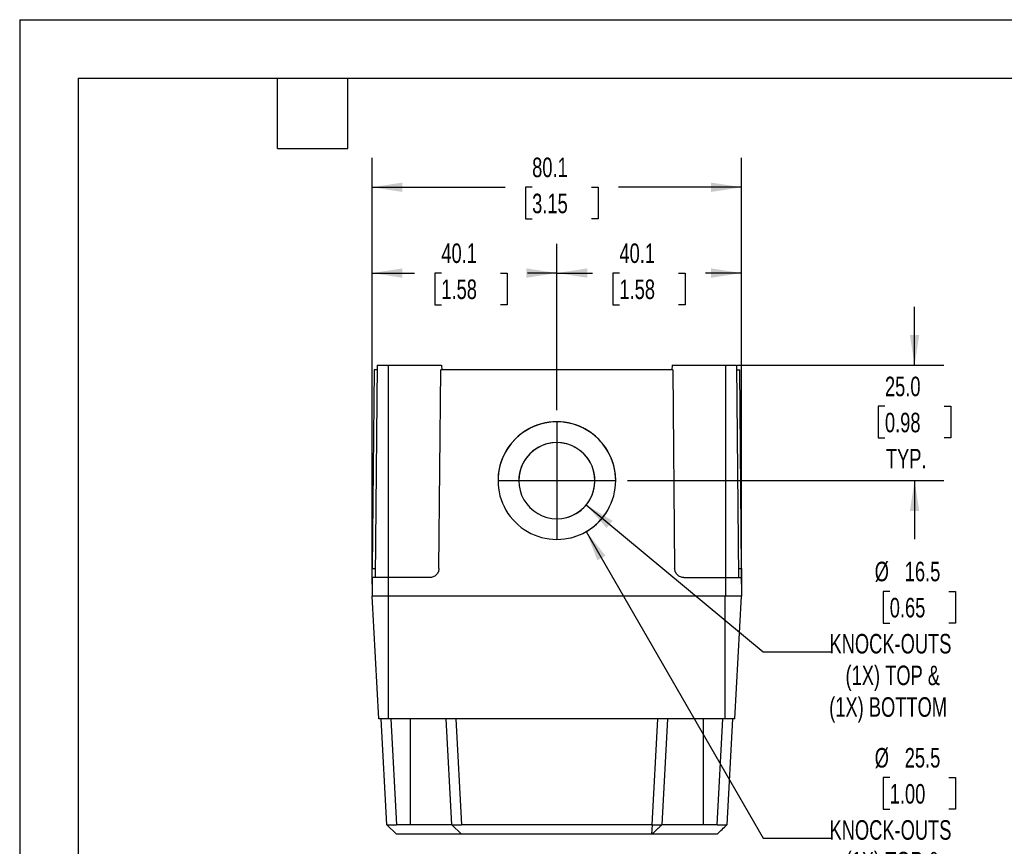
# Model space of a CAD drawing. Header units: millimetres. Extents: x 0 to 559, y 0 to 432.
# Tile 2 of 5: x 0 to 213, y 253 to 432. Entities that reach past the tile are written whole.
import ezdxf

# ---------------------------------------------------------------- set-up
doc = ezdxf.new("R2010")
doc.units = ezdxf.units.MM
doc.header["$LTSCALE"] = 2
doc.linetypes.add('CENTERX2', pattern=[20.32, 12.7, -2.54, 2.54, -2.54])
doc.layers.add('CENTER', color=40, linetype='CENTERX2')
doc.layers.add('DIMENSIONS', color=140, linetype='Continuous', lineweight=25)
doc.layers.add('TEXT', color=140, linetype='Continuous', lineweight=25)
doc.styles.add('SLDTEXTSTYLE0', font='TXT', dxfattribs={"width": 0.7})
doc.dimstyles.new('SLDDIMSTYLE0', dxfattribs={"dimtxt": 4.316016, "dimasz": 6.604, "dimexe": 0, "dimexo": 0.0625, "dimgap": 1.079004, "dimtad": 0, "dimtih": 1, "dimtoh": 1, "dimdec": 1, "dimrnd": 1e-09, "dimzin": 12, "dimdsep": 46, "dimtxsty": 'SLDTEXTSTYLE0', "dimsah": 1, "dimcen": 0.09, "dimadec": 0, "dimazin": 3, "dimtfac": 1, "dimtdec": 1, "dimtofl": 0, "dimtmove": 0, "dimatfit": 3, "dimfxl": 0, "dimfrac": 2, "dimtolj": 1, "dimtzin": 12, "dimarcsym": 0})
doc.dimstyles.new('SLDDIMSTYLE2', dxfattribs={"dimtxt": 4.316016, "dimasz": 6.604, "dimexe": 0, "dimexo": 0.0625, "dimgap": 1.079004, "dimtad": 0, "dimtih": 1, "dimtoh": 1, "dimdec": 1, "dimrnd": 1e-09, "dimzin": 4, "dimdsep": 46, "dimtxsty": 'SLDTEXTSTYLE0', "dimsah": 1, "dimcen": 0.09, "dimadec": 0, "dimazin": 1, "dimtfac": 1, "dimtdec": 1, "dimtmove": 0, "dimatfit": 0, "dimfxl": 0, "dimfrac": 2, "dimtolj": 1, "dimtzin": 12, "dimarcsym": 0})
doc.dimstyles.new('SLDDIMSTYLE3', dxfattribs={"dimtxt": 4.316016, "dimasz": 6.604, "dimexe": 0, "dimexo": 0.0625, "dimgap": 1.079004, "dimtad": 0, "dimtih": 1, "dimtoh": 1, "dimdec": 1, "dimrnd": 1e-09, "dimzin": 12, "dimdsep": 46, "dimtxsty": 'SLDTEXTSTYLE0', "dimsah": 1, "dimcen": 0, "dimadec": 0, "dimazin": 3, "dimtfac": 1, "dimtdec": 1, "dimtofl": 0, "dimtmove": 0, "dimatfit": 3, "dimfxl": 0, "dimfrac": 2, "dimtolj": 1, "dimtzin": 12, "dimarcsym": 0})

# ---------------------------------------------------------------- blocks, each defined once
blk = doc.blocks.new('_D_13')
at = {"layer": 'DIMENSIONS'}
for p, q in [((76.36, 309.43), (76.36, 383.24)), ((116.41, 347.18), (116.41, 383.24)), ((76.36, 376.89), (85.54, 376.89)), ((91.38, 376.89), (89.94, 376.89)), ((89.94, 376.89), (89.94, 370.03)), ((104.21, 376.89), (105.66, 376.89)), ((105.66, 376.89), (105.66, 370.03)), ((116.41, 376.89), (110.06, 376.89)), ((89.94, 370.03), (91.38, 370.03)), ((105.66, 370.03), (104.21, 370.03))]:
    blk.add_line(p, q, dxfattribs=at)
for points in [[(76.36, 376.89), (82.96, 375.87), (82.96, 377.9)], [(116.41, 376.89), (109.8, 377.9), (109.8, 375.87)]]:
    blk.add_solid(points, dxfattribs=at)
at = {"layer": 'DIMENSIONS', "char_height": 4.233, "attachment_point": 1, "style": 'SLDTEXTSTYLE0'}
for s, insert in [('40.1', (91.38, 383.31)), ('1.58', (91.38, 375.49))]:
    blk.add_mtext(s, dxfattribs=dict(at, insert=insert))
blk = doc.blocks.new('_D_14')
at = {"layer": 'DIMENSIONS'}
for p, q in [((116.41, 347.18), (116.41, 383.24)), ((156.46, 309.43), (156.46, 383.24)), ((116.41, 376.89), (124.12, 376.89)), ((129.97, 376.89), (128.52, 376.89)), ((128.52, 376.89), (128.52, 370.03)), ((142.79, 376.89), (144.24, 376.89)), ((144.24, 376.89), (144.24, 370.03)), ((156.46, 376.89), (148.64, 376.89)), ((128.52, 370.03), (129.97, 370.03)), ((144.24, 370.03), (142.79, 370.03))]:
    blk.add_line(p, q, dxfattribs=at)
for points in [[(116.41, 376.89), (123.01, 375.87), (123.01, 377.9)], [(156.46, 376.89), (149.85, 377.9), (149.85, 375.87)]]:
    blk.add_solid(points, dxfattribs=at)
at = {"layer": 'DIMENSIONS', "char_height": 4.233, "attachment_point": 1, "style": 'SLDTEXTSTYLE0'}
for s, insert in [('40.1', (129.97, 383.31)), ('1.58', (129.97, 375.49))]:
    blk.add_mtext(s, dxfattribs=dict(at, insert=insert))
blk = doc.blocks.new('_D_15')
at = {"layer": 'DIMENSIONS'}
for p, q in [((193.93, 356.89), (193.93, 369.59)), ((155.5, 356.89), (200.28, 356.89)), ((187.51, 348.01), (186.06, 348.01)), ((186.06, 348.01), (186.06, 341.15)), ((200.34, 348.01), (201.79, 348.01)), ((201.79, 348.01), (201.79, 341.15)), ((186.06, 341.15), (187.51, 341.15)), ((201.79, 341.15), (200.34, 341.15)), ((131.7, 331.9), (200.28, 331.9)), ((193.93, 331.9), (193.93, 319.2))]:
    blk.add_line(p, q, dxfattribs=at)
for points in [[(193.93, 356.89), (194.94, 363.49), (192.91, 363.49)], [(193.93, 331.9), (192.91, 325.29), (194.94, 325.29)]]:
    blk.add_solid(points, dxfattribs=at)
at = {"layer": 'DIMENSIONS', "char_height": 4.233, "attachment_point": 1, "style": 'SLDTEXTSTYLE0'}
for s, insert in [('25.0', (187.51, 354.43)), ('0.98', (187.51, 346.61)), ('TYP.', (187.72, 338.78))]:
    blk.add_mtext(s, dxfattribs=dict(at, insert=insert))
blk = doc.blocks.new('_D_16')
at = {"layer": 'DIMENSIONS'}
for p, q in [((76.36, 309.43), (76.36, 401.84)), ((156.46, 309.43), (156.46, 401.84)), ((76.36, 395.49), (105.22, 395.49)), ((111.06, 395.49), (109.62, 395.49)), ((109.62, 395.49), (109.62, 388.63)), ((123.89, 395.49), (125.34, 395.49)), ((125.34, 395.49), (125.34, 388.63)), ((156.46, 395.49), (129.74, 395.49)), ((109.62, 388.63), (111.06, 388.63)), ((125.34, 388.63), (123.89, 388.63))]:
    blk.add_line(p, q, dxfattribs=at)
for points in [[(76.36, 395.49), (82.96, 394.47), (82.96, 396.5)], [(156.46, 395.49), (149.85, 396.5), (149.85, 394.47)]]:
    blk.add_solid(points, dxfattribs=at)
at = {"layer": 'DIMENSIONS', "char_height": 4.233, "attachment_point": 1, "style": 'SLDTEXTSTYLE0'}
for s, insert in [('80.1', (111.06, 401.91)), ('3.15', (111.06, 394.09))]:
    blk.add_mtext(s, dxfattribs=dict(at, insert=insert))
blk = doc.blocks.new('_D_17')
at = {"layer": 'DIMENSIONS'}
for p, q in [((122.76, 326.63), (161.15, 294.77)), ((188.55, 307.9), (187.1, 307.9)), ((187.1, 307.9), (187.1, 301.04)), ((201.37, 307.9), (202.82, 307.9)), ((202.82, 307.9), (202.82, 301.04)), ((187.1, 301.04), (188.55, 301.04)), ((202.82, 301.04), (201.37, 301.04)), ((161.15, 294.77), (175.8, 294.77))]:
    blk.add_line(p, q, dxfattribs=at)
blk.add_arc((116.41, 331.89), 8.25, 287.1131, 357.9013, dxfattribs=at)
blk.add_solid([(122.76, 326.63), (127.19, 321.63), (128.49, 323.19)], dxfattribs=at)
at = {"layer": 'DIMENSIONS', "attachment_point": 1, "style": 'SLDTEXTSTYLE0'}
for s, insert, char_height in [('%%c', (185.29, 314.32), 4.233), ('16.5', (191.8, 314.32), 4.233), ('0.65', (188.55, 306.49), 4.233), ('KNOCK-OUTS', (175.5, 298.67), 4.233), ('(1X) TOP &', (178.97, 291.81), 4.233), ('(1X) BOTTOM', (175.43, 284.95), 4.2333)]:
    blk.add_mtext(s, dxfattribs=dict(at, insert=insert, char_height=char_height))
blk = doc.blocks.new('_D_18')
at = {"layer": 'DIMENSIONS'}
for p, q in [((122.78, 320.85), (161.15, 254.4)), ((188.55, 267.53), (187.1, 267.53)), ((187.1, 267.53), (187.1, 260.67)), ((201.37, 267.53), (202.82, 267.53)), ((202.82, 267.53), (202.82, 260.67)), ((187.1, 260.67), (188.55, 260.67)), ((202.82, 260.67), (201.37, 260.67)), ((161.15, 254.4), (175.8, 254.4))]:
    blk.add_line(p, q, dxfattribs=at)
blk.add_arc((116.41, 331.9), 12.75, 281.2671, 326.476, dxfattribs=at)
blk.add_solid([(122.78, 320.85), (125.2, 314.63), (126.96, 315.64)], dxfattribs=at)
at = {"layer": 'DIMENSIONS', "attachment_point": 1, "style": 'SLDTEXTSTYLE0'}
for s, insert, char_height in [('%%c', (185.29, 273.95), 4.233), ('25.5', (191.8, 273.95), 4.233), ('1.00', (188.55, 266.13), 4.233), ('KNOCK-OUTS', (175.5, 258.3), 4.233), ('(1X) TOP &', (178.97, 251.44), 4.233), ('(1X) BOTTOM', (175.43, 244.58), 4.2333)]:
    blk.add_mtext(s, dxfattribs=dict(at, insert=insert, char_height=char_height))

msp = doc.modelspace()

# ---------------------------------------------------------------- linework, layer by layer
at = {"color": 7, "linetype": 'Continuous'}
for q in [(0, 0.01), (558.8, 431.81)]:
    msp.add_line((0, 431.81), q, dxfattribs=at)
for p, q in [((77.46, 356.89), (77.06, 310.89)), ((77.46, 356.89), (79.86, 356.89)), ((79.86, 356.89), (79.86, 310.89)), ((79.86, 356.89), (91.44, 356.89)), ((91.44, 356.89), (91.45, 355.89)), ((141.37, 356.89), (141.36, 355.89)), ((141.37, 356.89), (152.96, 356.89)), ((152.96, 356.89), (152.96, 310.89)), ((152.96, 356.89), (155.36, 356.89)), ((155.36, 356.89), (155.76, 310.89)), ((76.79, 355.89), (76.41, 312.87)), ((77.45, 355.89), (76.79, 355.89)), ((90.87, 312.87), (91.25, 355.89)), ((141.56, 355.89), (91.25, 355.89)), ((141.56, 355.89), (141.94, 312.87)), ((155.36, 355.89), (156.03, 355.89)), ((156.41, 312.87), (156.03, 355.89)), ((116.41, 344.64), (116.41, 344.64)), ((116.41, 340.14), (116.41, 340.14)), ((76.41, 312.87), (77.07, 312.87)), ((155.74, 312.87), (156.41, 312.87)), ((76.39, 310.89), (76.36, 306.89)), ((79.86, 310.89), (76.39, 310.89)), ((79.86, 310.89), (79.86, 306.89)), ((88.87, 310.89), (79.86, 310.89)), ((143.94, 310.89), (152.96, 310.89)), ((152.96, 310.89), (152.96, 306.89)), ((152.96, 310.89), (156.42, 310.89)), ((156.42, 310.89), (156.46, 306.89)), ((79.86, 306.89), (76.36, 306.89)), ((77.8, 280.29), (76.41, 306.89)), ((152.96, 306.89), (79.86, 306.89)), ((79.91, 280.29), (79.91, 306.89)), ((152.91, 280.29), (152.91, 306.89)), ((156.46, 306.89), (152.96, 306.89)), ((155.01, 280.29), (156.41, 306.89)), ((79.91, 280.29), (77.8, 280.29)), ((79.56, 257.29), (78.36, 280.29)), ((152.91, 280.29), (79.91, 280.29)), ((80.45, 280.29), (81.66, 257.29)), ((84.66, 257.29), (84.66, 280.29)), ((93.66, 257.29), (92.46, 280.29)), ((94.55, 280.29), (95.76, 257.29)), ((137.06, 257.29), (138.26, 280.29)), ((140.36, 280.29), (139.15, 257.29)), ((148.16, 257.29), (148.16, 280.29)), ((151.16, 257.29), (152.36, 280.29)), ((155.01, 280.29), (152.91, 280.29)), ((154.46, 280.29), (153.25, 257.29)), ((79.56, 257.29), (81.67, 255.29)), ((84.66, 257.29), (81.66, 257.29)), ((93.66, 257.29), (95.77, 255.29)), ((137.06, 257.29), (95.76, 257.29)), ((137.06, 257.29), (136.95, 255.29)), ((151.16, 257.29), (148.16, 257.29)), ((93.77, 255.29), (81.76, 255.29)), ((95.77, 255.29), (95.77, 255.29)), ((136.95, 255.29), (95.86, 255.29)), ((137.05, 255.29), (137.05, 255.29)), ((151.05, 255.29), (139.05, 255.29))]:
    msp.add_line(p, q)
for centre, radius, start, end in [((116.41, 331.9), 12.75, 89.9983, 270.0017), ((116.41, 331.89), 12.75, 89.9989, 179.9989), ((116.41, 331.9), 12.75, 269.9983, 90.0017), ((116.41, 331.89), 12.75, 0.0011, 90.0011), ((116.41, 331.89), 8.25, 89.9983, 270.0017), ((116.41, 331.89), 8.25, 89.9989, 179.9989), ((116.41, 331.89), 8.25, 269.9983, 90.0017), ((116.41, 331.89), 8.25, 0.001, 90.0012)]:
    msp.add_arc(centre, radius, start, end)
for points, knots in [([(76.39, 310.89), (76.39, 310.89), (76.39, 310.93), (76.39, 311.12), (76.4, 311.28), (76.4, 311.66), (76.4, 311.9), (76.41, 312.38), (76.41, 312.64), (76.41, 312.87)], [0, 0, 0, 0, 0.25, 0.25, 0.5, 0.5, 0.75, 0.75, 1, 1, 1, 1]), ([(90.87, 312.87), (90.87, 312.64), (90.83, 312.38), (90.63, 311.9), (90.48, 311.66), (90.09, 311.28), (89.85, 311.12), (89.36, 310.93), (89.11, 310.89), (88.87, 310.89)], [0, 0, 0, 0, 0.25, 0.25, 0.5, 0.5, 0.75, 0.75, 1, 1, 1, 1]), ([(143.94, 310.89), (143.71, 310.89), (143.45, 310.93), (142.96, 311.12), (142.73, 311.28), (142.34, 311.66), (142.18, 311.9), (141.99, 312.38), (141.94, 312.64), (141.94, 312.87)], [0, 0, 0, 0, 0.25, 0.25, 0.5, 0.5, 0.75, 0.75, 1, 1, 1, 1]), ([(156.41, 312.87), (156.41, 312.64), (156.41, 312.38), (156.41, 311.9), (156.42, 311.66), (156.42, 311.28), (156.42, 311.12), (156.42, 310.93), (156.42, 310.89), (156.42, 310.89)], [0, 0, 0, 0, 0.25, 0.25, 0.5, 0.5, 0.75, 0.75, 1, 1, 1, 1]), ([(79.56, 257.29), (79.56, 257.29), (79.57, 257.29), (79.58, 257.29), (79.61, 257.29), (79.64, 257.29), (79.68, 257.29), (79.73, 257.29), (79.79, 257.29), (79.86, 257.29), (79.93, 257.29), (80, 257.29), (80.09, 257.29), (80.21, 257.29), (80.37, 257.29), (80.59, 257.29), (80.83, 257.29), (81.1, 257.29), (81.37, 257.29), (81.56, 257.29), (81.66, 257.29)], [0, 0, 0, 0, 0.044431, 0.088362, 0.131794, 0.174728, 0.217165, 0.259104, 0.300548, 0.341496, 0.38195, 0.42191, 0.461378, 0.500354, 0.57957, 0.660402, 0.742854, 0.826934, 0.912648, 1, 1, 1, 1]), ([(93.66, 257.29), (93.66, 257.29), (93.66, 257.29), (93.55, 257.29), (93.27, 257.29), (92.84, 257.29), (92.25, 257.29), (91.52, 257.29), (90.79, 257.29), (89.75, 257.29), (88.49, 257.29), (87.32, 257.29), (86.55, 257.29), (85.81, 257.29), (85.22, 257.29), (84.84, 257.29), (84.66, 257.29)], [0, 0, 0, 0, 0.0144639, 0.125662, 0.2027964, 0.2501903, 0.3842277, 0.4622565, 0.4999777, 0.6110629, 0.7497358, 0.8025853, 0.8743023, 0.9189406, 0.9608147, 1, 1, 1, 1]), ([(93.66, 257.29), (93.66, 257.29), (93.67, 257.29), (93.68, 257.29), (93.71, 257.29), (93.74, 257.29), (93.78, 257.29), (93.83, 257.29), (93.89, 257.29), (93.96, 257.29), (94.03, 257.29), (94.11, 257.29), (94.19, 257.29), (94.37, 257.29), (94.69, 257.29), (95.09, 257.29), (95.4, 257.29), (95.58, 257.29), (95.7, 257.29), (95.76, 257.29)], [0, 0, 0, 0, 0.044455, 0.088417, 0.131888, 0.174868, 0.217357, 0.259357, 0.300868, 0.341891, 0.382427, 0.422476, 0.462041, 0.501121, 0.65998, 0.833124, 0.891656, 0.947281, 1, 1, 1, 1]), ([(137.05, 255.29), (137.22, 255.45), (137.55, 255.77), (138.09, 256.28), (138.65, 256.81), (138.99, 257.14), (139.17, 257.3)], [0, 0, 0, 0, 0.266931, 0.514153, 0.751878, 1, 1, 1, 1]), ([(137.06, 257.29), (137.1, 257.29), (137.18, 257.29), (137.31, 257.29), (137.44, 257.29), (137.57, 257.29), (137.74, 257.29), (137.93, 257.29), (138.16, 257.29), (138.36, 257.29), (138.55, 257.29), (138.72, 257.29), (138.87, 257.29), (138.99, 257.29), (139.08, 257.29), (139.14, 257.29), (139.15, 257.29), (139.15, 257.29)], [0, 0, 0, 0, 0.038829, 0.078196, 0.118102, 0.158548, 0.199533, 0.272979, 0.348982, 0.430319, 0.499159, 0.578774, 0.659924, 0.742615, 0.826855, 0.912648, 1, 1, 1, 1]), ([(148.16, 257.29), (148.08, 257.29), (147.78, 257.29), (147.35, 257.29), (146.84, 257.29), (146.2, 257.29), (145.48, 257.29), (144.38, 257.29), (143.39, 257.29), (142.56, 257.29), (142.11, 257.29), (141.6, 257.29), (140.73, 257.29), (139.99, 257.29), (139.53, 257.29), (139.34, 257.29), (139.24, 257.29), (139.18, 257.29), (139.16, 257.29), (139.15, 257.29), (139.15, 257.29)], [0, 0, 0, 0, 0.017164, 0.062655, 0.091983, 0.12488, 0.201162, 0.250068, 0.374467, 0.437128, 0.468507, 0.499756, 0.585623, 0.749788, 0.810383, 0.874638, 0.916932, 0.937027, 0.982401, 1, 1, 1, 1]), ([(151.15, 255.29), (151.5, 255.62), (152.21, 256.3), (152.9, 256.96), (153.25, 257.29)], [0, 0, 0, 0, 0.501273, 1, 1, 1, 1]), ([(151.16, 257.29), (151.2, 257.29), (151.29, 257.29), (151.42, 257.29), (151.55, 257.29), (151.69, 257.29), (151.82, 257.29), (152.04, 257.29), (152.33, 257.29), (152.61, 257.29), (152.82, 257.29), (152.97, 257.29), (153.09, 257.29), (153.18, 257.29), (153.24, 257.29), (153.25, 257.29), (153.25, 257.29)], [0, 0, 0, 0, 0.03999, 0.080604, 0.121843, 0.163707, 0.206197, 0.249313, 0.378465, 0.499873, 0.579001, 0.659811, 0.74231, 0.826504, 0.912398, 1, 1, 1, 1]), ([(81.76, 255.29), (81.76, 255.29), (81.74, 255.29), (81.72, 255.29), (81.69, 255.29), (81.67, 255.29), (81.67, 255.29), (81.67, 255.29)], [0, 0, 0, 0, 0.168785, 0.330147, 0.495597, 0.741773, 1, 1, 1, 1]), ([(95.64, 255.29), (95.64, 255.29), (95.59, 255.29), (95.2, 255.29), (94.56, 255.29), (94.03, 255.29), (93.77, 255.29)], [0, 0, 0, 0, 0.046392, 0.364283, 0.681865, 1, 1, 1, 1]), ([(95.86, 255.29), (95.86, 255.29), (95.84, 255.29), (95.82, 255.29), (95.79, 255.29), (95.77, 255.29), (95.77, 255.29), (95.77, 255.29)], [0, 0, 0, 0, 0.169632, 0.331931, 0.498343, 0.744174, 1, 1, 1, 1]), ([(137.05, 255.29), (137.05, 255.29), (137.05, 255.29), (137.04, 255.29), (137.02, 255.29), (136.99, 255.29), (136.96, 255.29), (136.95, 255.29)], [0, 0, 0, 0, 0.169638, 0.331943, 0.498362, 0.74419, 1, 1, 1, 1]), ([(139.05, 255.29), (138.78, 255.29), (138.25, 255.29), (137.62, 255.29), (137.23, 255.29), (137.18, 255.29), (137.17, 255.29)], [0, 0, 0, 0, 0.317868, 0.635858, 0.953539, 1, 1, 1, 1]), ([(151.15, 255.29), (151.15, 255.29), (151.15, 255.29), (151.14, 255.29), (151.12, 255.29), (151.09, 255.29), (151.06, 255.29), (151.05, 255.29)], [0, 0, 0, 0, 0.169633, 0.331933, 0.498346, 0.744176, 1, 1, 1, 1])]:
    msp.add_open_spline(points, degree=3, knots=knots)
msp.add_open_spline([(137.06, 257.29), (137.06, 257.29), (137.06, 257.29), (137.06, 257.29)], degree=3)
at = {"layer": 'CENTER'}
for p, q in [((116.41, 344.64), (116.41, 319.15)), ((103.66, 331.9), (129.16, 331.9))]:
    msp.add_line(p, q, dxfattribs=at)
at = {"layer": 'TEXT'}
for p, q in [((12.7, 419.1), (546.1, 419.1)), ((12.7, 419.1), (12.7, 12.7)), ((55.88, 403.86), (55.88, 419.1)), ((71.12, 403.86), (71.12, 419.1)), ((55.88, 403.86), (71.12, 403.86))]:
    msp.add_line(p, q, dxfattribs=at)

# ---------------------------------------------------------------- dimensions: what is measured, and where the dimension line sits
at = {"layer": 'DIMENSIONS'}
dim = msp.add_linear_dim(base=(156.46, 395.49), p1=(76.36, 306.89), p2=(156.46, 306.89), dimstyle='SLDDIMSTYLE0', dxfattribs=at)
dim.commit()
dim.dimension.update_dxf_attribs({"geometry": '_D_16', "text_midpoint": (117.48, 395.49), "dimtype": 160})
for p1, picture, middle in [((76.35755681, 306.88869727), '_D_13', (97.79756328, 376.88869727)), ((156.45755681, 306.88869727), '_D_14', (136.38068703, 376.88869727))]:
    dim = msp.add_linear_dim(base=(116.40755681, 376.88869727), p1=p1, p2=(116.40755681, 344.64496745), angle=0, dimstyle='SLDDIMSTYLE0', dxfattribs=at)
    dim.commit()
    dim.dimension.update_dxf_attribs({"geometry": picture, "text_midpoint": middle, "dimtype": 160})
dim = msp.add_linear_dim(base=(193.93, 356.89), p1=(129.16, 331.9), p2=(152.96, 356.89), angle=90, text='<>\\PTYP.', dimstyle='SLDDIMSTYLE2', dxfattribs=at)
dim.commit()
dim.dimension.update_dxf_attribs({"geometry": '_D_15', "text_midpoint": (193.93, 343.97), "dimtype": 160})
for p1, p2, picture, middle in [((110.03, 342.94), (122.78, 320.85), '_D_18', (194.96, 256.63)), ((110.06, 337.16), (122.76, 326.63), '_D_17', (194.96, 297))]:
    dim = msp.add_diameter_dim_2p(p1=p1, p2=p2, text='<>\\PKNOCK-OUTS\\P(1X) TOP &\\P(1X) BOTTOM', dimstyle='SLDDIMSTYLE3', dxfattribs=at)
    dim.commit()
    dim.dimension.update_dxf_attribs({"geometry": picture, "text_midpoint": middle, "dimtype": 163})

doc.saveas('drawing.dxf')
